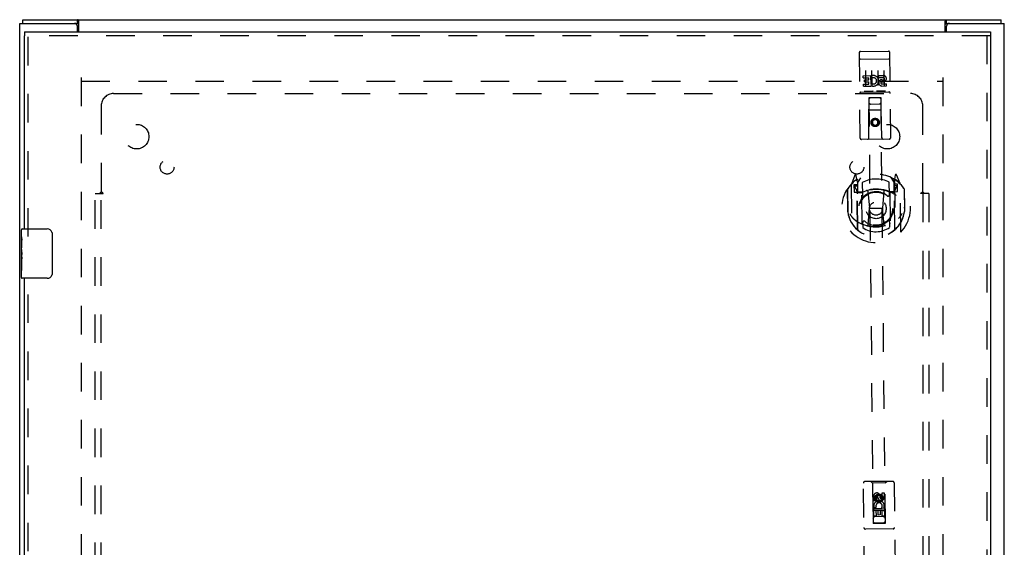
# Model space of a CAD drawing. Header units: inches. Extents: x 0 to 105, y 0 to 68.
# Tile 4 of 6: x 27 to 47, y 37 to 48. Entities that reach past the tile are written whole.
import ezdxf

# ---------------------------------------------------------------- set-up
doc = ezdxf.new("R2010")
doc.units = ezdxf.units.IN
doc.header["$LTSCALE"] = 5.794366
doc.header["$MEASUREMENT"] = 0
doc.linetypes.add('HIDDEN', pattern=[0.2, 0.1, -0.1])
doc.layers.get('0').update_dxf_attribs({"linetype": 'CONTINUOUS'})
for name, color, linetype in [('DEFAULT_2', 8, 'HIDDEN'), ('DOOR_ASSEMBLY', 7, 'CONTINUOUS'), ('SUBPANEL', 7, 'CONTINUOUS')]:
    doc.layers.add(name, color=color, linetype=linetype)

msp = doc.modelspace()

# ---------------------------------------------------------------- linework, layer by layer
at = {"color": 3, "linetype": 'Continuous'}
for p, q in [((26.65, 23.803), (26.65, 47.653)), ((26.65, 47.653), (27.765, 47.653)), ((26.713, 47.728), (46.587, 47.728)), ((27.852, 47.478), (27.852, 47.697)), ((45.448, 47.478), (45.448, 47.697)), ((45.535, 47.653), (46.65, 47.653)), ((46.65, 23.803), (46.65, 47.653)), ((27.825, 47.478), (27.825, 47.593)), ((45.475, 47.478), (45.475, 47.593))]:
    msp.add_line(p, q, dxfattribs=at)
at = {"color": 7, "linetype": 'Continuous'}
for p, q in [((26.713, 47.653), (26.713, 47.728)), ((27.765, 47.653), (27.827, 47.653)), ((27.827, 47.653), (27.827, 47.728)), ((45.473, 47.653), (45.473, 47.728)), ((45.473, 47.653), (45.535, 47.653)), ((46.587, 47.653), (46.587, 47.728))]:
    msp.add_line(p, q, dxfattribs=at)
at = {"color": 3, "linetype": 'Continuous'}
for points in [[(27.845, 47.707), (27.843, 47.712), (27.842, 47.714), (27.841, 47.716), (27.839, 47.718), (27.838, 47.719), (27.837, 47.721), (27.836, 47.723), (27.835, 47.724), (27.833, 47.725), (27.832, 47.726), (27.831, 47.727), (27.83, 47.727), (27.829, 47.727), (27.828, 47.727), (27.827, 47.728)], [(27.852, 47.697), (27.851, 47.698), (27.85, 47.7), (27.849, 47.701), (27.847, 47.703), (27.846, 47.705), (27.845, 47.707)], [(45.448, 47.697), (45.449, 47.698), (45.451, 47.7), (45.452, 47.701), (45.453, 47.703), (45.454, 47.705), (45.455, 47.707), (45.458, 47.712)], [(45.458, 47.712), (45.459, 47.714), (45.46, 47.716), (45.461, 47.718), (45.462, 47.719), (45.463, 47.721), (45.465, 47.723), (45.466, 47.724), (45.467, 47.725), (45.468, 47.726), (45.47, 47.727), (45.471, 47.727), (45.472, 47.727), (45.473, 47.727), (45.473, 47.728)]]:
    msp.add_lwpolyline(points, dxfattribs=at)
at = {"color": 7, "linetype": 'Continuous'}
for points in [[(27.838, 47.646), (27.836, 47.648), (27.835, 47.649), (27.834, 47.649), (27.833, 47.65), (27.832, 47.651), (27.831, 47.652), (27.83, 47.652), (27.829, 47.652), (27.828, 47.652), (27.827, 47.653)], [(27.852, 47.641), (27.851, 47.641), (27.851, 47.641), (27.85, 47.641), (27.849, 47.641), (27.847, 47.641), (27.846, 47.641), (27.845, 47.642), (27.844, 47.642), (27.843, 47.643), (27.842, 47.643), (27.84, 47.644), (27.839, 47.645), (27.838, 47.646)], [(45.448, 47.641), (45.449, 47.641), (45.45, 47.641), (45.451, 47.641), (45.452, 47.641), (45.453, 47.641), (45.454, 47.641), (45.455, 47.642), (45.457, 47.642), (45.458, 47.643), (45.459, 47.643), (45.46, 47.644), (45.461, 47.645), (45.462, 47.646), (45.464, 47.648)], [(45.464, 47.648), (45.465, 47.649), (45.466, 47.649), (45.467, 47.65), (45.468, 47.651), (45.469, 47.652), (45.47, 47.652), (45.471, 47.652), (45.472, 47.652), (45.473, 47.653)]]:
    msp.add_lwpolyline(points, dxfattribs=at)
at = {"color": 3, "linetype": 'Continuous'}
for centre, start, end in [((27.765, 47.593), 0, 90), ((45.535, 47.593), 90, 180)]:
    msp.add_arc(centre, 0.06, start, end, dxfattribs=at)
at = {"layer": 'DEFAULT_2', "color": 8, "linetype": 'HIDDEN'}
for p, q in [((27.9, 46.553), (27.9, 24.903)), ((27.902, 46.478), (45.398, 46.478)), ((45.4, 46.553), (45.4, 24.903))]:
    msp.add_line(p, q, dxfattribs=at)
at = {"layer": 'DOOR_ASSEMBLY', "color": 7, "linetype": 'Continuous'}
for p, q in [((26.745, 47.478), (26.745, 47.403)), ((46.37, 47.478), (46.37, 47.403)), ((26.685, 43.319), (26.685, 43.463)), ((26.7, 43.478), (27.21, 43.478)), ((26.685, 43.063), (26.685, 43.315)), ((26.694, 43.26), (26.685, 43.26)), ((26.695, 43.093), (26.695, 43.249)), ((27.31, 43.378), (27.31, 42.578)), ((26.685, 43.093), (26.695, 43.093)), ((26.685, 42.493), (26.685, 43.06)), ((26.687, 43.03), (26.685, 43.03)), ((26.685, 42.898), (26.694, 42.898)), ((26.685, 42.862), (26.695, 42.862)), ((26.695, 42.909), (26.695, 42.962)), ((26.695, 42.632), (26.695, 42.862)), ((26.685, 42.799), (26.695, 42.799)), ((26.685, 42.632), (26.695, 42.632)), ((27.21, 42.478), (26.7, 42.478))]:
    msp.add_line(p, q, dxfattribs=at)
at = {"layer": 'DOOR_ASSEMBLY', "color": 3, "linetype": 'Continuous'}
for p, q in [((26.745, 47.478), (46.37, 47.478)), ((26.745, 43.478), (26.745, 47.403)), ((46.37, 47.403), (46.37, 24.053)), ((26.745, 28.978), (26.745, 42.478))]:
    msp.add_line(p, q, dxfattribs=at)
at = {"layer": 'DOOR_ASSEMBLY', "color": 8, "linetype": 'HIDDEN'}
for p, q in [((46.37, 47.403), (26.745, 47.403)), ((26.82, 43.323), (26.82, 47.403)), ((46.295, 47.403), (46.295, 24.053)), ((43.7, 47.053), (43.718, 45.328)), ((43.73, 47.083), (44.295, 47.089)), ((44.343, 45.334), (44.325, 47.059)), ((43.718, 46.924), (43.718, 46.924)), ((43.719, 46.924), (43.718, 46.924)), ((43.72, 46.924), (43.719, 46.924)), ((43.721, 46.924), (43.72, 46.924)), ((43.721, 46.925), (43.721, 46.924)), ((43.722, 46.925), (43.721, 46.925)), ((43.723, 46.925), (43.722, 46.925)), ((43.724, 46.925), (43.723, 46.925)), ((43.725, 46.925), (43.724, 46.925)), ((43.725, 46.925), (43.725, 46.925)), ((43.726, 46.925), (43.725, 46.925)), ((43.727, 46.925), (43.726, 46.925)), ((43.728, 46.925), (43.727, 46.925)), ((43.729, 46.925), (43.728, 46.925)), ((43.73, 46.925), (43.729, 46.925)), ((43.73, 46.925), (43.73, 46.925)), ((43.731, 46.925), (43.73, 46.925)), ((43.731, 46.925), (44.297, 46.931)), ((44.297, 46.931), (44.298, 46.931)), ((44.298, 46.931), (44.298, 46.931)), ((44.298, 46.931), (44.299, 46.931)), ((44.299, 46.931), (44.3, 46.931)), ((44.3, 46.931), (44.301, 46.931)), ((44.301, 46.931), (44.302, 46.931)), ((44.302, 46.931), (44.303, 46.931)), ((44.303, 46.931), (44.303, 46.931)), ((44.303, 46.931), (44.304, 46.931)), ((44.304, 46.931), (44.305, 46.931)), ((44.305, 46.931), (44.306, 46.931)), ((44.306, 46.931), (44.307, 46.931)), ((44.307, 46.931), (44.307, 46.93)), ((44.307, 46.93), (44.308, 46.93)), ((44.308, 46.93), (44.309, 46.93)), ((44.309, 46.93), (44.31, 46.93)), ((43.829, 46.693), (43.832, 46.387)), ((43.954, 46.694), (43.957, 46.388)), ((44.079, 46.695), (44.082, 46.389)), ((44.204, 46.697), (44.207, 46.391)), ((43.786, 46.591), (43.942, 46.592)), ((43.786, 46.548), (43.786, 46.591)), ((43.786, 46.548), (43.9, 46.55)), ((43.787, 46.42), (43.901, 46.421)), ((43.788, 46.378), (43.787, 46.42)), ((43.808, 46.506), (43.9, 46.507)), ((43.808, 46.464), (43.808, 46.506)), ((43.808, 46.464), (43.901, 46.465)), ((43.9, 46.507), (43.9, 46.55)), ((43.901, 46.421), (43.901, 46.465)), ((43.944, 46.415), (43.942, 46.592)), ((43.944, 46.415), (43.956, 46.434)), ((43.967, 46.545), (43.949, 46.584)), ((44.098, 46.594), (44.191, 46.595)), ((44.099, 46.552), (44.098, 46.594)), ((44.099, 46.552), (44.191, 46.553)), ((44.159, 46.467), (44.206, 46.468)), ((44.163, 46.508), (44.191, 46.509)), ((44.164, 46.424), (44.256, 46.425)), ((44.257, 46.382), (44.256, 46.425)), ((43.738, 46.255), (44.303, 46.261)), ((43.788, 46.378), (43.944, 46.379)), ((43.982, 46.274), (43.81, 46.272)), ((43.944, 46.379), (43.944, 46.392)), ((43.947, 46.39), (43.944, 46.392)), ((44.232, 46.276), (44.06, 46.274)), ((44.164, 46.381), (44.257, 46.382)), ((43.9, 45.33), (43.896, 46.14)), ((43.897, 46.14), (43.896, 46.14)), ((44.147, 46.142), (43.897, 46.14)), ((43.897, 46.14), (43.984, 37.504)), ((43.938, 46.015), (44.108, 46.017)), ((44.234, 37.507), (44.147, 46.142)), ((44.149, 46.142), (44.147, 46.142)), ((44.16, 45.332), (44.149, 46.142)), ((44.152, 45.892), (43.897, 45.89)), ((44.026, 45.713), (43.964, 45.676)), ((43.964, 45.676), (43.965, 45.604)), ((43.964, 45.676), (43.974, 45.671)), ((43.965, 45.604), (43.975, 45.61)), ((43.965, 45.604), (44.028, 45.569)), ((44.027, 45.701), (43.974, 45.671)), ((43.974, 45.671), (43.975, 45.61)), ((43.975, 45.61), (44.028, 45.58)), ((44.026, 45.713), (44.027, 45.701)), ((44.089, 45.677), (44.026, 45.713)), ((44.079, 45.672), (44.027, 45.701)), ((44.028, 45.58), (44.08, 45.611)), ((44.028, 45.569), (44.09, 45.605)), ((44.089, 45.677), (44.079, 45.672)), ((44.08, 45.611), (44.079, 45.672)), ((44.09, 45.605), (44.08, 45.611)), ((44.09, 45.605), (44.089, 45.677)), ((44.028, 45.569), (44.028, 45.58)), ((44.313, 45.304), (43.748, 45.298)), ((43.613, 44.568), (43.544, 44.391)), ((43.635, 44.46), (43.635, 44.46)), ((43.635, 44.46), (43.635, 44.46)), ((43.636, 44.46), (43.635, 44.46)), ((43.656, 44.485), (43.641, 44.565)), ((43.667, 43.468), (43.656, 44.485)), ((43.674, 43.465), (43.664, 44.468)), ((43.665, 44.409), (43.733, 44.519)), ((43.667, 44.444), (43.669, 44.236)), ((43.764, 44.423), (43.767, 44.17)), ((44.317, 44.175), (44.314, 44.428)), ((44.343, 44.525), (44.415, 44.417)), ((44.414, 44.244), (44.412, 44.451)), ((44.424, 43.473), (44.414, 44.476)), ((44.435, 44.573), (44.421, 44.492)), ((44.421, 44.492), (44.432, 43.476)), ((44.443, 44.468), (44.439, 44.471)), ((44.535, 44.401), (44.463, 44.576)), ((43.458, 44.284), (43.462, 43.896)), ((43.466, 44.279), (43.47, 43.822)), ((43.54, 44.381), (43.55, 43.413)), ((43.597, 44.377), (43.599, 44.227)), ((43.657, 44.377), (43.597, 44.377)), ((43.599, 44.227), (43.659, 44.227)), ((43.606, 44.341), (43.636, 44.296)), ((43.665, 44.349), (43.61, 44.349)), ((43.759, 44.227), (43.686, 44.227)), ((43.689, 44.217), (43.755, 44.217)), ((43.765, 43.586), (43.759, 44.217)), ((43.878, 44.245), (43.912, 43.901)), ((44.204, 44.248), (44.177, 43.903)), ((44.396, 44.234), (44.324, 44.233)), ((44.324, 44.223), (44.33, 43.592)), ((44.328, 44.223), (44.394, 44.224)), ((44.47, 44.358), (44.415, 44.357)), ((44.482, 44.386), (44.422, 44.385)), ((44.424, 44.235), (44.484, 44.236)), ((44.445, 44.304), (44.474, 44.35)), ((44.484, 44.236), (44.482, 44.386)), ((44.55, 43.423), (44.54, 44.391)), ((44.616, 44.291), (44.62, 43.833)), ((44.627, 43.908), (44.623, 44.296)), ((43.462, 43.896), (43.477, 43.896)), ((43.47, 43.822), (43.471, 43.819)), ((43.885, 43.561), (43.912, 43.901)), ((43.912, 43.901), (44.177, 43.903)), ((44.211, 43.564), (44.177, 43.903)), ((44.627, 43.908), (44.612, 43.908)), ((44.62, 43.833), (44.62, 43.831)), ((43.773, 43.609), (43.774, 43.506)), ((44.324, 43.512), (44.323, 43.614)), ((26.82, 28.823), (26.82, 42.633)), ((43.807, 36.461), (43.788, 38.318)), ((44.383, 38.354), (43.818, 38.349)), ((43.971, 38.32), (43.941, 38.35)), ((44.231, 38.323), (43.971, 38.32)), ((43.971, 38.32), (43.983, 37.51)), ((44.231, 38.323), (44.261, 38.353)), ((44.236, 37.513), (44.231, 38.323)), ((44.413, 38.325), (44.432, 36.467)), ((43.998, 37.961), (43.997, 38.053)), ((44.039, 38.053), (44.04, 37.961)), ((44.103, 38.083), (44.041, 38.047)), ((44.041, 38.047), (44.051, 38.041)), ((44.041, 38.047), (44.042, 37.974)), ((44.103, 38.072), (44.051, 38.041)), ((44.051, 38.041), (44.052, 37.98)), ((44.084, 38.025), (44.083, 38.054)), ((44.166, 38.048), (44.103, 38.083)), ((44.103, 38.083), (44.103, 38.072)), ((44.156, 38.042), (44.103, 38.072)), ((44.124, 38.068), (44.125, 38.022)), ((44.166, 38.048), (44.156, 38.042)), ((44.157, 37.981), (44.156, 38.042)), ((44.167, 37.976), (44.166, 38.048)), ((44.167, 38.119), (44.21, 38.119)), ((44.168, 38.026), (44.167, 38.119)), ((44.21, 38.119), (44.211, 38.027)), ((44.04, 37.961), (43.998, 37.961)), ((44, 37.804), (44.177, 37.806)), ((44.001, 37.648), (44, 37.804)), ((44.047, 37.829), (44.008, 37.812)), ((44.042, 37.974), (44.052, 37.98)), ((44.042, 37.974), (44.105, 37.939)), ((44.052, 37.98), (44.105, 37.951)), ((44.105, 37.951), (44.157, 37.981)), ((44.105, 37.939), (44.167, 37.976)), ((44.105, 37.939), (44.105, 37.951)), ((44.167, 37.976), (44.157, 37.981)), ((44.177, 37.806), (44.158, 37.819)), ((44.202, 37.81), (44.2, 37.806)), ((44.2, 37.806), (44.213, 37.807)), ((44.213, 37.807), (44.214, 37.65)), ((44.234, 37.763), (43.979, 37.76)), ((44.044, 37.649), (44.001, 37.648)), ((44.193, 37.637), (44.023, 37.636)), ((44.085, 37.763), (44.042, 37.762)), ((44.042, 37.762), (44.044, 37.649)), ((44.086, 37.67), (44.085, 37.763)), ((44.128, 37.671), (44.086, 37.67)), ((44.171, 37.763), (44.127, 37.763)), ((44.127, 37.763), (44.128, 37.671)), ((44.172, 37.65), (44.171, 37.763)), ((44.214, 37.65), (44.172, 37.65)), ((43.983, 37.51), (44.236, 37.513)), ((43.984, 37.515), (44.234, 37.518)), ((43.984, 37.504), (44.234, 37.507)), ((44.393, 37.389), (43.828, 37.384))]:
    msp.add_line(p, q, dxfattribs=at)
for points in [[(43.718, 46.924), (43.717, 46.924), (43.717, 46.924), (43.716, 46.924), (43.716, 46.924), (43.716, 46.924), (43.715, 46.924), (43.715, 46.924), (43.715, 46.924), (43.714, 46.924), (43.714, 46.924), (43.714, 46.923), (43.713, 46.923), (43.713, 46.923), (43.713, 46.923), (43.712, 46.923), (43.712, 46.923), (43.712, 46.923), (43.711, 46.923), (43.711, 46.923), (43.711, 46.923), (43.711, 46.923), (43.71, 46.923), (43.71, 46.923), (43.71, 46.923), (43.709, 46.922), (43.709, 46.922), (43.709, 46.922), (43.709, 46.922), (43.708, 46.922), (43.708, 46.922), (43.708, 46.922), (43.708, 46.922), (43.707, 46.922), (43.707, 46.922), (43.707, 46.922), (43.707, 46.921), (43.706, 46.921), (43.706, 46.921), (43.706, 46.921), (43.706, 46.921), (43.705, 46.921), (43.705, 46.921), (43.705, 46.921), (43.705, 46.921), (43.705, 46.921), (43.705, 46.921), (43.704, 46.92), (43.704, 46.92), (43.704, 46.92), (43.704, 46.92), (43.704, 46.92), (43.704, 46.92), (43.703, 46.92), (43.703, 46.92), (43.703, 46.92), (43.703, 46.92), (43.703, 46.919), (43.703, 46.919), (43.703, 46.919), (43.703, 46.919), (43.703, 46.919), (43.702, 46.919), (43.702, 46.919), (43.702, 46.919), (43.702, 46.919), (43.702, 46.919), (43.702, 46.918), (43.702, 46.918), (43.702, 46.918), (43.702, 46.918), (43.702, 46.918), (43.702, 46.918), (43.702, 46.918), (43.702, 46.918), (43.702, 46.918), (43.702, 46.918), (43.702, 46.917)], [(44.31, 46.93), (44.31, 46.93), (44.311, 46.93), (44.311, 46.93), (44.312, 46.93), (44.312, 46.93), (44.312, 46.93), (44.313, 46.93), (44.313, 46.93), (44.313, 46.93), (44.314, 46.93), (44.314, 46.93), (44.314, 46.93), (44.315, 46.93), (44.315, 46.929), (44.315, 46.929), (44.316, 46.929), (44.316, 46.929), (44.316, 46.929), (44.317, 46.929), (44.317, 46.929), (44.317, 46.929), (44.318, 46.929), (44.318, 46.929), (44.318, 46.929), (44.319, 46.929), (44.319, 46.929), (44.319, 46.929), (44.319, 46.928), (44.32, 46.928), (44.32, 46.928), (44.32, 46.928), (44.32, 46.928), (44.321, 46.928), (44.321, 46.928), (44.321, 46.928), (44.321, 46.928), (44.322, 46.928), (44.322, 46.928), (44.322, 46.928), (44.322, 46.928), (44.323, 46.927), (44.323, 46.927), (44.323, 46.927), (44.323, 46.927), (44.323, 46.927), (44.324, 46.927), (44.324, 46.927), (44.324, 46.927), (44.324, 46.927), (44.324, 46.927), (44.324, 46.927), (44.325, 46.926), (44.325, 46.926), (44.325, 46.926), (44.325, 46.926), (44.325, 46.926), (44.325, 46.926), (44.325, 46.926), (44.326, 46.926), (44.326, 46.926), (44.326, 46.926), (44.326, 46.925), (44.326, 46.925), (44.326, 46.925), (44.326, 46.925), (44.326, 46.925), (44.326, 46.925), (44.326, 46.925), (44.326, 46.925), (44.327, 46.925), (44.327, 46.925), (44.327, 46.924), (44.327, 46.924), (44.327, 46.924), (44.327, 46.924), (44.327, 46.924), (44.327, 46.924), (44.327, 46.924), (44.327, 46.924)], [(43.81, 46.272), (43.81, 46.272), (43.809, 46.272), (43.809, 46.272), (43.809, 46.272), (43.809, 46.272), (43.809, 46.272), (43.808, 46.272), (43.808, 46.272), (43.808, 46.272), (43.808, 46.272), (43.808, 46.272), (43.808, 46.272), (43.807, 46.272), (43.807, 46.272), (43.807, 46.272), (43.807, 46.272), (43.807, 46.272), (43.807, 46.272), (43.806, 46.272), (43.806, 46.272), (43.806, 46.272), (43.806, 46.272), (43.806, 46.272), (43.806, 46.272), (43.806, 46.272), (43.805, 46.272), (43.805, 46.272), (43.805, 46.272), (43.805, 46.272), (43.805, 46.272), (43.805, 46.272), (43.805, 46.272), (43.805, 46.273), (43.804, 46.273), (43.804, 46.273), (43.804, 46.273), (43.804, 46.273), (43.804, 46.273), (43.804, 46.273), (43.804, 46.273), (43.804, 46.273), (43.804, 46.273), (43.804, 46.273), (43.803, 46.273), (43.803, 46.273), (43.803, 46.273)], [(43.988, 46.275), (43.988, 46.275), (43.988, 46.275), (43.988, 46.275), (43.988, 46.275), (43.988, 46.275), (43.988, 46.275), (43.988, 46.275), (43.988, 46.275), (43.987, 46.275), (43.987, 46.274), (43.987, 46.274), (43.987, 46.274), (43.987, 46.274), (43.987, 46.274), (43.987, 46.274), (43.987, 46.274), (43.987, 46.274), (43.986, 46.274), (43.986, 46.274), (43.986, 46.274), (43.986, 46.274), (43.986, 46.274), (43.986, 46.274), (43.986, 46.274), (43.985, 46.274), (43.985, 46.274), (43.985, 46.274), (43.985, 46.274), (43.985, 46.274), (43.985, 46.274), (43.985, 46.274), (43.984, 46.274), (43.984, 46.274), (43.984, 46.274), (43.984, 46.274), (43.984, 46.274), (43.984, 46.274), (43.983, 46.274), (43.983, 46.274), (43.983, 46.274), (43.983, 46.274), (43.983, 46.274), (43.982, 46.274), (43.982, 46.274), (43.982, 46.274)], [(44.06, 46.274), (44.06, 46.274), (44.059, 46.274), (44.059, 46.274), (44.059, 46.274), (44.059, 46.274), (44.059, 46.274), (44.058, 46.274), (44.058, 46.274), (44.058, 46.274), (44.058, 46.274), (44.058, 46.274), (44.058, 46.274), (44.057, 46.275), (44.057, 46.275), (44.057, 46.275), (44.057, 46.275), (44.057, 46.275), (44.057, 46.275), (44.056, 46.275), (44.056, 46.275), (44.056, 46.275), (44.056, 46.275), (44.056, 46.275), (44.056, 46.275), (44.056, 46.275), (44.055, 46.275), (44.055, 46.275), (44.055, 46.275), (44.055, 46.275), (44.055, 46.275), (44.055, 46.275), (44.055, 46.275), (44.055, 46.275), (44.054, 46.275), (44.054, 46.275), (44.054, 46.275), (44.054, 46.275), (44.054, 46.275), (44.054, 46.275), (44.054, 46.275), (44.054, 46.275), (44.054, 46.275), (44.054, 46.275), (44.053, 46.275), (44.053, 46.276), (44.053, 46.276)], [(44.238, 46.277), (44.238, 46.277), (44.238, 46.277), (44.238, 46.277), (44.238, 46.277), (44.238, 46.277), (44.238, 46.277), (44.238, 46.277), (44.238, 46.277), (44.237, 46.277), (44.237, 46.277), (44.237, 46.277), (44.237, 46.277), (44.237, 46.277), (44.237, 46.277), (44.237, 46.277), (44.237, 46.277), (44.237, 46.277), (44.236, 46.277), (44.236, 46.277), (44.236, 46.277), (44.236, 46.277), (44.236, 46.277), (44.236, 46.277), (44.236, 46.277), (44.235, 46.276), (44.235, 46.276), (44.235, 46.276), (44.235, 46.276), (44.235, 46.276), (44.235, 46.276), (44.235, 46.276), (44.234, 46.276), (44.234, 46.276), (44.234, 46.276), (44.234, 46.276), (44.234, 46.276), (44.233, 46.276), (44.233, 46.276), (44.233, 46.276), (44.233, 46.276), (44.233, 46.276), (44.233, 46.276), (44.232, 46.276), (44.232, 46.276), (44.232, 46.276)], [(43.513, 43.783), (43.517, 43.778), (43.52, 43.773), (43.523, 43.768), (43.526, 43.764), (43.528, 43.759), (43.531, 43.755), (43.534, 43.751), (43.537, 43.747), (43.539, 43.744), (43.542, 43.74), (43.544, 43.736), (43.547, 43.733), (43.549, 43.73), (43.551, 43.727), (43.554, 43.724), (43.556, 43.721), (43.558, 43.718), (43.56, 43.716), (43.562, 43.713), (43.564, 43.711), (43.566, 43.709), (43.568, 43.706), (43.57, 43.704), (43.572, 43.702), (43.574, 43.7), (43.576, 43.698), (43.578, 43.696), (43.58, 43.694), (43.581, 43.693), (43.583, 43.691), (43.585, 43.69), (43.586, 43.688), (43.588, 43.687), (43.589, 43.685), (43.591, 43.684), (43.593, 43.683)], [(44.501, 43.692), (44.503, 43.693), (44.504, 43.694), (44.506, 43.696), (44.507, 43.697), (44.509, 43.699), (44.511, 43.7), (44.512, 43.702), (44.514, 43.704), (44.516, 43.706), (44.517, 43.708), (44.519, 43.71), (44.521, 43.712), (44.523, 43.714), (44.525, 43.716), (44.527, 43.718), (44.529, 43.721), (44.531, 43.723), (44.533, 43.726), (44.535, 43.728), (44.537, 43.731), (44.539, 43.734), (44.542, 43.737), (44.544, 43.74), (44.546, 43.743), (44.548, 43.747), (44.551, 43.75), (44.553, 43.754), (44.556, 43.757), (44.558, 43.761), (44.561, 43.766), (44.564, 43.77), (44.567, 43.774), (44.569, 43.779), (44.572, 43.784), (44.575, 43.789), (44.578, 43.794)], [(44.236, 43.547), (44.231, 43.546), (44.225, 43.544), (44.22, 43.543), (44.215, 43.541), (44.209, 43.54), (44.204, 43.539), (44.198, 43.537), (44.193, 43.536), (44.187, 43.535), (44.182, 43.534), (44.176, 43.533), (44.171, 43.532), (44.165, 43.531), (44.16, 43.53), (44.154, 43.529), (44.149, 43.528), (44.143, 43.527), (44.138, 43.526), (44.132, 43.526), (44.127, 43.525), (44.121, 43.524), (44.116, 43.524), (44.11, 43.523), (44.104, 43.522), (44.099, 43.522), (44.093, 43.522), (44.088, 43.521), (44.082, 43.521), (44.077, 43.52), (44.071, 43.52), (44.065, 43.52), (44.06, 43.52), (44.054, 43.52), (44.049, 43.52), (44.043, 43.52), (44.037, 43.52), (44.032, 43.52), (44.026, 43.52), (44.021, 43.52), (44.015, 43.52), (44.009, 43.52), (44.004, 43.521), (43.998, 43.521), (43.993, 43.521), (43.987, 43.522), (43.981, 43.522), (43.976, 43.523), (43.97, 43.523), (43.965, 43.524), (43.959, 43.524), (43.954, 43.525), (43.948, 43.526), (43.943, 43.527), (43.937, 43.527), (43.931, 43.528), (43.926, 43.529), (43.92, 43.53), (43.915, 43.531), (43.909, 43.532), (43.904, 43.533), (43.898, 43.534), (43.893, 43.536), (43.888, 43.537), (43.882, 43.538), (43.877, 43.539), (43.871, 43.541), (43.866, 43.542), (43.86, 43.543)]]:
    msp.add_lwpolyline(points, dxfattribs=at)
at = {"layer": 'DOOR_ASSEMBLY', "color": 7, "linetype": 'Continuous'}
for points in [[(27.303, 43.414), (27.305, 43.408), (27.307, 43.402), (27.308, 43.396), (27.309, 43.39), (27.309, 43.384), (27.31, 43.378)], [(26.685, 43.319), (26.685, 43.315), (26.685, 43.311), (26.686, 43.306), (26.687, 43.3), (26.689, 43.293), (26.69, 43.285), (26.692, 43.277), (26.693, 43.268)], [(26.693, 43.268), (26.694, 43.259), (26.695, 43.249)], [(26.685, 43.063), (26.685, 43.055), (26.685, 43.048), (26.686, 43.039), (26.687, 43.031)], [(26.687, 43.031), (26.689, 43.022), (26.69, 43.013), (26.691, 43.004), (26.692, 42.995), (26.693, 42.986), (26.694, 42.978), (26.694, 42.97), (26.695, 42.962)], [(26.695, 42.909), (26.694, 42.903), (26.694, 42.897), (26.693, 42.891), (26.693, 42.885), (26.692, 42.879), (26.692, 42.873)], [(27.31, 42.578), (27.309, 42.571), (27.309, 42.565), (27.308, 42.559), (27.307, 42.553), (27.305, 42.547), (27.303, 42.541)]]:
    msp.add_lwpolyline(points, dxfattribs=at)
at = {"layer": 'DOOR_ASSEMBLY', "color": 8, "linetype": 'HIDDEN'}
for centre, radius in [((44.027, 45.641), 0.085), ((44.027, 45.641), 0.0845), ((44.045, 43.892), 0.35), ((44.045, 43.892), 0.335), ((44.045, 43.892), 0.205), ((44.045, 43.892), 0.133), ((44.104, 38.011), 0.085), ((44.104, 38.011), 0.0845)]:
    msp.add_circle(centre, radius, dxfattribs=at)
for centre, radius, start, end in [((43.73, 47.053), 0.03, 90.5777, 180.5777), ((44.295, 47.059), 0.03, 0.5777, 90.5777), ((43.993, 46.486), 0.107, 244.8413, 113.9804), ((43.993, 46.486), 0.0639, 235.4672, 113.9803), ((44.163, 46.445), 0.0635, 90.5777, 270.5777), ((44.163, 46.446), 0.0219, 100.8847, 270.5777), ((44.191, 46.531), 0.0644, 282.8772, 90.6552), ((44.191, 46.531), 0.0219, 270.4788, 90.5777), ((43.739, 46.225), 0.03, 90.5777, 180.5777), ((44.304, 46.231), 0.03, 0.5777, 90.5777), ((43.938, 46.1), 0.04, 90.5777, 180.5777), ((43.938, 46.055), 0.04, 180.5777, 270.5777), ((44.108, 46.102), 0.04, 0.5777, 90.5777), ((44.108, 46.057), 0.04, 270.5777, 0.5777), ((43.748, 45.328), 0.03, 180.5777, 270.5777), ((43.87, 45.329), 0.03, 270.5777, 0.5777), ((44.19, 45.333), 0.03, 180.5777, 270.5777), ((44.313, 45.334), 0.03, 270.5777, 0.5777), ((44.045, 43.902), 0.7, 126.0903, 55.065), ((44.045, 43.892), 0.7, 35.8738, 145.2815), ((43.627, 44.562), 0.015, 10.5777, 158.7735), ((43.644, 44.452), 0.02, 0.5777, 126.0903), ((43.647, 44.443), 0.02, 0.5777, 125.8319), ((43.684, 44.469), 0.02, 122.0465, 180.5769), ((44.045, 43.892), 0.6, 63.2981, 117.8573), ((44.394, 44.476), 0.02, 0.5777, 59.1072), ((44.432, 44.451), 0.02, 55.3234, 180.5777), ((44.434, 44.46), 0.02, 55.065, 180.5777), ((44.449, 44.571), 0.015, 22.3818, 170.5777), ((44.525, 44.391), 0.015, 0.5777, 45.5029), ((43.486, 44.279), 0.02, 145.2815, 180.5777), ((43.555, 44.381), 0.015, 135.6525, 180.5777), ((43.61, 44.344), 0.005, 90.5777, 213.2569), ((44.048, 43.59), 0.7, 53.8096, 127.3458), ((43.479, 44.192), 0.188, 0.5777, 33.2569), ((43.686, 44.247), 0.02, 180.5777, 270.5777), ((43.689, 44.237), 0.02, 180.5777, 270.5777), ((43.755, 44.237), 0.02, 270.5777, 294.0416), ((43.774, 44.218), 0.015, 113.564, 180.5777), ((44.048, 43.58), 0.7, 67.1137, 114.0416), ((44.045, 43.892), 0.343, 49.4516, 131.7038), ((43.858, 44.243), 0.02, 5.6573, 106.1908), ((44.224, 44.246), 0.02, 74.9646, 175.4981), ((44.309, 44.223), 0.015, 0.5777, 67.5914), ((44.328, 44.243), 0.02, 247.1137, 270.5777), ((44.394, 44.244), 0.02, 270.5777, 0.5777), ((44.396, 44.254), 0.02, 270.5777, 0.5777), ((44.605, 44.204), 0.188, 147.8984, 180.5777), ((44.47, 44.353), 0.005, 327.8984, 90.5777), ((44.596, 44.291), 0.02, 0.5777, 35.8738), ((43.797, 44.17), 0.03, 180.5777, 311.7038), ((44.287, 44.175), 0.03, 229.4516, 0.5777), ((44.045, 43.905), 0.583, 180.8241, 0.3312), ((43.49, 43.822), 0.02, 180.5777, 188.2399), ((44.045, 43.902), 0.58, 188.2399, 352.9155), ((44.6, 43.833), 0.02, 352.9155, 0.5777), ((44.042, 44.22), 0.7, 230.1067, 311.0487), ((43.803, 43.609), 0.03, 49.4516, 180.5777), ((44.045, 43.892), 0.343, 229.4516, 311.7038), ((44.293, 43.614), 0.03, 0.5777, 131.7038), ((43.565, 43.414), 0.015, 180.5777, 225.5029), ((43.682, 43.469), 0.015, 180.5777, 230.219), ((43.694, 43.465), 0.02, 180.5777, 231.2371), ((43.78, 43.586), 0.015, 180.5777, 247.5914), ((44.045, 43.902), 0.48, 235.6238, 305.5315), ((43.866, 43.563), 0.02, 255.0025, 355.4981), ((44.231, 43.566), 0.02, 185.6573, 286.1528), ((44.315, 43.592), 0.015, 293.564, 0.5777), ((44.404, 43.473), 0.02, 309.9155, 0.576), ((44.417, 43.476), 0.015, 310.9364, 0.5777), ((44.535, 43.423), 0.015, 315.6525, 0.5777), ((43.818, 38.319), 0.03, 90.5777, 180.5777), ((44.383, 38.324), 0.03, 0.5777, 90.5777), ((44.061, 38.054), 0.0644, 12.8772, 180.6552), ((44.061, 38.054), 0.0219, 0.4788, 180.5777), ((44.147, 38.026), 0.0635, 180.5777, 0.5777), ((44.146, 38.026), 0.0219, 190.8847, 0.5777), ((44.106, 37.855), 0.107, 334.8413, 203.9804), ((44.106, 37.855), 0.0639, 325.4672, 203.9803), ((44.023, 37.596), 0.04, 90.5777, 180.5777), ((44.193, 37.597), 0.04, 0.5777, 90.5777), ((43.828, 37.414), 0.03, 180.5777, 270.5777), ((44.024, 37.551), 0.04, 180.5777, 270.5777), ((44.194, 37.552), 0.04, 270.5777, 0.5777), ((44.393, 37.419), 0.03, 270.5777, 0.5777)]:
    msp.add_arc(centre, radius, start, end, dxfattribs=at)
at = {"layer": 'DOOR_ASSEMBLY', "color": 7, "linetype": 'Continuous'}
for centre, radius, start, end in [((26.7, 43.463), 0.015, 90, 180), ((27.21, 43.378), 0.1, 21.1999, 90), ((26.7, 42.493), 0.015, 180, 270), ((27.21, 42.578), 0.1, 270, 338.7946)]:
    msp.add_arc(centre, radius, start, end, dxfattribs=at)
msp.add_ellipse((26.885, 42.895), major_axis=(0.2, 0), ratio=0.432808, start_param=3.141593, end_param=3.403409, dxfattribs=at)
at = {"layer": 'SUBPANEL', "color": 8, "linetype": 'HIDDEN'}
for p, q in [((28.556, 46.228), (44.744, 46.228)), ((28.306, 45.978), (28.306, 44.232)), ((44.994, 44.232), (44.994, 45.978)), ((28.304, 44.23), (28.306, 44.232)), ((28.181, 27.259), (28.181, 44.196)), ((28.181, 44.196), (28.268, 44.196)), ((28.268, 44.196), (28.347, 44.196)), ((28.306, 27.259), (28.306, 44.196)), ((45.032, 44.196), (44.953, 44.196)), ((44.994, 44.196), (44.994, 27.259)), ((45.119, 44.196), (45.032, 44.196)), ((45.119, 44.196), (45.119, 27.259))]:
    msp.add_line(p, q, dxfattribs=at)
for points in [[(28.268, 44.196), (28.27, 44.198), (28.271, 44.199), (28.273, 44.2), (28.275, 44.201), (28.276, 44.203), (28.278, 44.204), (28.279, 44.205), (28.281, 44.207), (28.282, 44.208), (28.284, 44.209), (28.285, 44.211), (28.286, 44.212), (28.288, 44.213), (28.293, 44.219)], [(28.293, 44.219), (28.295, 44.221), (28.297, 44.222), (28.298, 44.224), (28.3, 44.225), (28.301, 44.227), (28.303, 44.228), (28.304, 44.23)], [(28.321, 44.221), (28.319, 44.222), (28.318, 44.224), (28.316, 44.225), (28.314, 44.226), (28.312, 44.227), (28.31, 44.228), (28.309, 44.23), (28.308, 44.231), (28.306, 44.232)], [(28.347, 44.196), (28.347, 44.198), (28.346, 44.199), (28.346, 44.2), (28.345, 44.202), (28.344, 44.203), (28.343, 44.204), (28.343, 44.205), (28.342, 44.206), (28.341, 44.208), (28.339, 44.209), (28.338, 44.21), (28.337, 44.211), (28.335, 44.212), (28.334, 44.213), (28.332, 44.215), (28.331, 44.216), (28.329, 44.217), (28.327, 44.218), (28.325, 44.219), (28.321, 44.221)], [(44.953, 44.196), (44.954, 44.198), (44.954, 44.199), (44.955, 44.2), (44.955, 44.202), (44.956, 44.203), (44.957, 44.204), (44.958, 44.205), (44.959, 44.206), (44.96, 44.208), (44.961, 44.209), (44.962, 44.21), (44.964, 44.211), (44.965, 44.212), (44.967, 44.213), (44.968, 44.215), (44.97, 44.216), (44.972, 44.217), (44.973, 44.218), (44.975, 44.219)], [(44.975, 44.219), (44.979, 44.221), (44.981, 44.222), (44.983, 44.224), (44.985, 44.225), (44.987, 44.226), (44.988, 44.227), (44.99, 44.228), (44.991, 44.23), (44.993, 44.231), (44.994, 44.232)], [(45.005, 44.221), (45.004, 44.222), (45.002, 44.224), (45.001, 44.225), (44.999, 44.227), (44.998, 44.228), (44.996, 44.23), (44.994, 44.232)], [(45.013, 44.213), (45.009, 44.217), (45.005, 44.221)], [(45.032, 44.196), (45.031, 44.198), (45.029, 44.199), (45.027, 44.2), (45.026, 44.201), (45.024, 44.203), (45.023, 44.204), (45.021, 44.205), (45.019, 44.207), (45.018, 44.208), (45.017, 44.209), (45.015, 44.211), (45.014, 44.212), (45.013, 44.213)]]:
    msp.add_lwpolyline(points, dxfattribs=at)
for centre, radius in [((29.025, 45.353), 0.25), ((44.275, 45.353), 0.25), ((29.644, 44.734), 0.141), ((43.656, 44.734), 0.141)]:
    msp.add_circle(centre, radius, dxfattribs=at)
for centre, start, end in [((28.556, 45.978), 90, 180), ((44.744, 45.978), 0, 90)]:
    msp.add_arc(centre, 0.25, start, end, dxfattribs=at)

doc.saveas('drawing.dxf')
